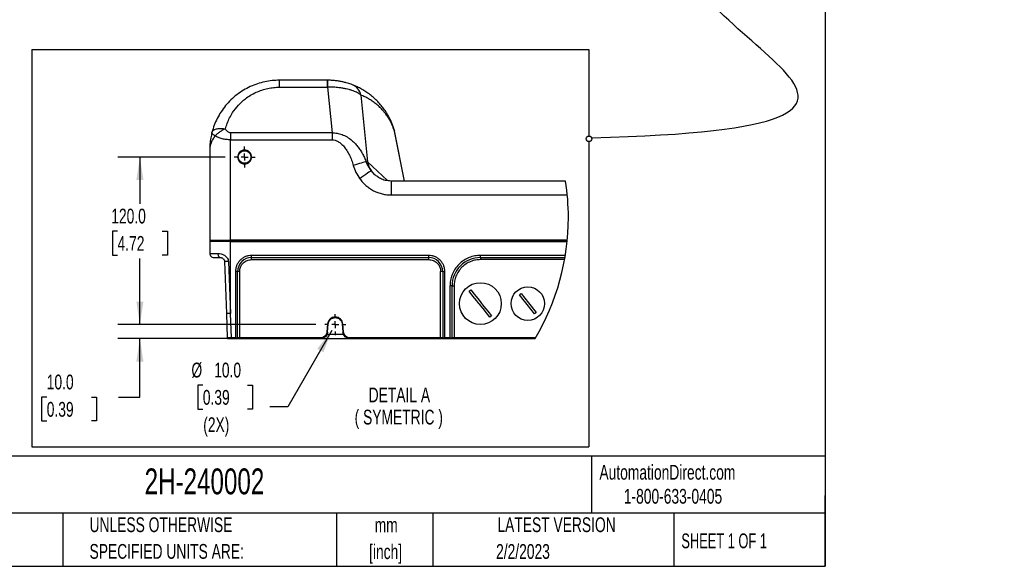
# Model space of a CAD drawing. Header units: millimetres. Extents: x 32 to 1494, y 32 to 1048.
# Tile 20 of 27: x 788 to 1494, y 32 to 423. Entities that reach past the tile are written whole.
import ezdxf

# ---------------------------------------------------------------- set-up
doc = ezdxf.new("R2010")
doc.units = ezdxf.units.MM
doc.header["$LTSCALE"] = 5
doc.linetypes.add('CENTERX2', pattern=[20.32, 12.7, -2.54, 2.54, -2.54])
doc.layers.add('CENTER', color=40, linetype='CENTERX2')
doc.layers.add('SLD-DEFPOINTS', color=7, linetype='Continuous')
doc.layers.add('DIMENSIONS', color=140, linetype='Continuous', lineweight=25)
doc.layers.add('TEXT', color=140, linetype='Continuous', lineweight=25)
doc.styles.add('SLDTEXTSTYLE0', font='TXT', dxfattribs={"width": 0.7})
doc.styles.add('SLDTEXTSTYLE1', font='TXT', dxfattribs={"width": 0.65})
doc.dimstyles.new('SLDDIMSTYLE0', dxfattribs={"dimtxt": 10.790039, "dimasz": 16.51, "dimexe": 0, "dimexo": 0.0625, "dimgap": 2.69751, "dimtad": 0, "dimtih": 1, "dimtoh": 1, "dimrnd": 1e-09, "dimzin": 4, "dimdsep": 46, "dimtxsty": 'SLDTEXTSTYLE0', "dimsah": 1, "dimcen": 0.09, "dimadec": 0, "dimazin": 1, "dimtfac": 1, "dimtofl": 0, "dimtmove": 0, "dimatfit": 3, "dimfxl": 0, "dimfrac": 2, "dimtolj": 1, "dimtzin": 12, "dimarcsym": 0})
doc.dimstyles.new('SLDDIMSTYLE5', dxfattribs={"dimtxt": 10.790039, "dimasz": 16.51, "dimexe": 0, "dimexo": 0.0625, "dimgap": 2.69751, "dimtad": 0, "dimtih": 1, "dimtoh": 1, "dimrnd": 1e-09, "dimzin": 4, "dimdsep": 46, "dimtxsty": 'SLDTEXTSTYLE0', "dimsah": 1, "dimcen": 0.09, "dimadec": 0, "dimazin": 1, "dimtfac": 1, "dimtmove": 0, "dimatfit": 0, "dimfxl": 0, "dimfrac": 2, "dimtolj": 1, "dimtzin": 12, "dimarcsym": 0})
doc.dimstyles.new('SLDDIMSTYLE8', dxfattribs={"dimtxt": 10.790039, "dimasz": 16.51, "dimexe": 0, "dimexo": 0.0625, "dimgap": 2.69751, "dimtad": 0, "dimtih": 1, "dimtoh": 1, "dimrnd": 1e-09, "dimzin": 4, "dimdsep": 46, "dimtxsty": 'SLDTEXTSTYLE0', "dimsah": 1, "dimcen": 0, "dimadec": 0, "dimazin": 1, "dimtfac": 1, "dimtofl": 0, "dimtmove": 0, "dimatfit": 3, "dimfxl": 0, "dimfrac": 2, "dimtolj": 1, "dimtzin": 12, "dimarcsym": 0})

# ---------------------------------------------------------------- blocks, each defined once
blk = doc.blocks.new('SW_NOTE_0_3')
at = {"layer": 'TEXT', "color": 0, "char_height": 10.583, "attachment_point": 2, "style": 'SLDTEXTSTYLE0'}
for s, insert in [('mm', (14.22, 13.64)), ('[inch]', (13.8, -5.47))]:
    blk.add_mtext(s, dxfattribs=dict(at, insert=insert))
blk = doc.blocks.new('SW_NOTE_0_4')
at = {"layer": 'TEXT', "color": 0, "char_height": 10.5833, "attachment_point": 1, "style": 'SLDTEXTSTYLE0'}
for s, insert in [('UNLESS OTHERWISE', (0, 13.64)), ('SPECIFIED UNITS ARE:', (0, -5.47))]:
    blk.add_mtext(s, dxfattribs=dict(at, insert=insert))
blk = doc.blocks.new('_D_19')
at = {"layer": 'DIMENSIONS'}
for p, q in [((874.14, 204.89), (874.14, 236.64)), ((1000.27, 204.89), (858.27, 204.89)), ((992.72, 194.89), (858.27, 194.89)), ((874.14, 152.97), (874.14, 194.89)), ((807.36, 152.97), (803.73, 152.97)), ((803.73, 152.97), (803.73, 135.82)), ((839.42, 152.97), (843.04, 152.97)), ((843.04, 152.97), (843.04, 135.82)), ((858.87, 152.97), (874.14, 152.97)), ((803.73, 135.82), (807.36, 135.82)), ((843.04, 135.82), (839.42, 135.82))]:
    blk.add_line(p, q, dxfattribs=at)
for points in [[(874.14, 204.89), (876.68, 221.4), (871.6, 221.4)], [(874.14, 194.89), (871.6, 178.38), (876.68, 178.38)]]:
    blk.add_solid(points, dxfattribs=at)
at = {"layer": 'DIMENSIONS', "char_height": 10.583, "attachment_point": 1, "style": 'SLDTEXTSTYLE0'}
for s, insert in [('10.0', (807.36, 169.03)), ('0.39', (807.36, 149.46))]:
    blk.add_mtext(s, dxfattribs=dict(at, insert=insert))
blk = doc.blocks.new('_D_20')
at = {"layer": 'DIMENSIONS'}
for p, q in [((935.27, 324.89), (858.27, 324.89)), ((874.14, 324.89), (874.14, 291.38)), ((858.11, 271.81), (854.49, 271.81)), ((854.49, 271.81), (854.49, 254.67)), ((890.17, 271.81), (893.8, 271.81)), ((893.8, 271.81), (893.8, 254.67)), ((854.49, 254.67), (858.11, 254.67)), ((893.8, 254.67), (890.17, 254.67)), ((874.14, 204.89), (874.14, 252.25)), ((1000.27, 204.89), (858.27, 204.89))]:
    blk.add_line(p, q, dxfattribs=at)
for points in [[(874.14, 324.89), (871.6, 308.38), (876.68, 308.38)], [(874.14, 204.89), (876.68, 221.4), (871.6, 221.4)]]:
    blk.add_solid(points, dxfattribs=at)
at = {"layer": 'DIMENSIONS', "char_height": 10.583, "attachment_point": 1, "style": 'SLDTEXTSTYLE0'}
for s, insert in [('120.0', (853.62, 287.87)), ('4.72', (858.11, 268.31))]:
    blk.add_mtext(s, dxfattribs=dict(at, insert=insert))
blk = doc.blocks.new('_D_21')
at = {"layer": 'DIMENSIONS'}
for p, q in [((1011.66, 200.56), (980.09, 145.87)), ((919.22, 161.54), (915.6, 161.54)), ((915.6, 161.54), (915.6, 144.39)), ((951.29, 161.54), (954.91, 161.54)), ((954.91, 161.54), (954.91, 144.39)), ((915.6, 144.39), (919.22, 144.39)), ((954.91, 144.39), (951.29, 144.39)), ((980.09, 145.87), (967.37, 145.87))]:
    blk.add_line(p, q, dxfattribs=at)
blk.add_solid([(1011.66, 200.56), (1001.21, 187.53), (1005.61, 184.99)], dxfattribs=at)
at = {"layer": 'DIMENSIONS', "char_height": 10.583, "attachment_point": 1, "style": 'SLDTEXTSTYLE0'}
for s, insert in [('%%c', (911.08, 177.6)), ('10.0', (927.37, 177.6)), ('0.39', (919.22, 158.04)), ('(2X)', (919.53, 138.47))]:
    blk.add_mtext(s, dxfattribs=dict(at, insert=insert))
blk = doc.blocks.new('SW_CENTERMARKSYMBOL_6')
at = {"layer": 'CENTER', "color": 0}
for p, q in [((0, 5.08), (0, 7.54)), ((-5.08, 0), (-7.54, 0)), ((0, 0), (-2.54, 0)), ((0, 0), (0, 2.54)), ((0, 0), (0, -2.54)), ((0, 0), (2.54, 0)), ((5.08, 0), (7.54, 0)), ((0, -5.08), (0, -7.54))]:
    blk.add_line(p, q, dxfattribs=at)
blk = doc.blocks.new('SW_CENTERMARKSYMBOL_7')
at = {"layer": 'CENTER', "color": 0}
for p, q in [((0, 5.08), (0, 7.54)), ((-5.08, 0), (-7.54, 0)), ((0, 0), (-2.54, 0)), ((0, 0), (0, 2.54)), ((0, 0), (0, -2.54)), ((0, 0), (2.54, 0)), ((5.08, 0), (7.54, 0)), ((0, -5.08), (0, -7.54))]:
    blk.add_line(p, q, dxfattribs=at)

msp = doc.modelspace()

# ---------------------------------------------------------------- linework, layer by layer
for p, q in [((974.162583, 374.893025), (974.162583, 379.893027)), ((1008.54199, 379.893027), (974.162583, 379.893027)), ((974.162583, 374.893025), (1008.54199, 374.893025)), ((1008.54199, 379.893027), (1008.54199, 374.893025)), ((1008.572433, 379.893027), (1008.54199, 379.893027)), ((1008.54199, 374.893025), (1008.59258, 374.894537)), ((1008.54199, 374.893025), (1011.840318, 342.213534)), ((1032.513324, 369.198114), (1037.337814, 321.397431)), ((1056.437742, 344.26669), (1055.886183, 346.061189)), ((1011.840318, 342.213534), (939.162586, 342.213534)), ((939.162586, 342.213534), (939.162586, 337.213535)), ((1011.840318, 342.213534), (1011.840318, 337.213535)), ((1056.437727, 344.266668), (1056.650233, 343.324412)), ((1063.793842, 307.694987), (1056.641918, 343.365882)), ((1056.817998, 342.402238), (1056.650233, 343.324419)), ((1063.776713, 307.694987), (1056.817998, 342.402238)), ((939.162586, 265.393026), (939.162586, 337.213535)), ((939.162586, 337.213535), (1011.840318, 337.213535)), ((924.162586, 329.893027), (924.162586, 265.393026)), ((1036.274303, 321.529109), (1037.337814, 321.397431)), ((1037.337814, 321.397431), (1051.600773, 307.977045)), ((1042.529662, 312.23798), (1039.841418, 315.164505)), ((1179.221899, 307.694987), (1054.196883, 307.694987)), ((1054.196883, 307.694987), (1054.196883, 297.694987)), ((1054.196883, 297.694987), (1180.472613, 297.694987)), ((924.162586, 265.393026), (939.162586, 265.393026)), ((924.162586, 264.393026), (924.162586, 255.893026)), ((939.162586, 264.393026), (924.162586, 264.393026)), ((924.662579, 264.893025), (939.162586, 264.893025)), ((924.662579, 264.893025), (939.162586, 264.893025)), ((1180.450513, 265.393026), (939.162586, 265.393026)), ((939.162586, 265.393026), (939.162586, 264.893025)), ((939.162586, 264.393026), (939.162586, 264.893025)), ((1180.401581, 264.893025), (939.162586, 264.893025)), ((939.162586, 212.854639), (939.162586, 264.393026)), ((939.162586, 264.393026), (1180.351151, 264.393026)), ((924.162586, 255.893026), (930.041243, 255.893026)), ((1081.162583, 254.393026), (954.162587, 254.393026)), ((954.162587, 252.893027), (954.162587, 254.393026)), ((1081.162583, 252.893027), (1081.162583, 254.393026)), ((1179.025997, 254.393026), (1118.16258, 254.393026)), ((1118.16258, 252.893027), (1118.16258, 254.393026)), ((927.162577, 252.893027), (931.865517, 252.893027)), ((934.863691, 249.997724), (936.164413, 212.749936)), ((937.536676, 250.102423), (939.162586, 212.854639)), ((954.162587, 252.893027), (1081.162583, 252.893027)), ((954.162587, 251.445375), (954.162587, 252.893027)), ((954.162587, 251.445375), (1081.162583, 251.445375)), ((1081.162583, 251.445375), (1081.162583, 252.893027)), ((1118.16258, 252.893027), (1178.774715, 252.893027)), ((1118.16258, 252.893027), (1118.16258, 251.393028)), ((1178.50957, 251.393028), (1118.16258, 251.393028)), ((942.662586, 242.893025), (942.662586, 195.393026)), ((944.162581, 242.893025), (942.662586, 242.893025)), ((944.162581, 195.393026), (944.162581, 242.893025)), ((945.662577, 195.375577), (945.662577, 242.945377)), ((1089.662578, 195.375577), (1089.662578, 242.945377)), ((1091.162581, 242.893025), (1091.162581, 195.393026)), ((1091.162581, 242.893025), (1092.662584, 242.893025)), ((1092.662584, 195.393026), (1092.662584, 242.893025)), ((1096.36258, 232.593026), (1096.36258, 195.393026)), ((1097.862583, 232.593026), (1096.36258, 232.593026)), ((1097.862583, 195.393026), (1097.862583, 232.593026)), ((1097.862583, 232.593026), (1099.362579, 232.593026)), ((1099.362579, 232.593026), (1099.362579, 195.393026)), ((1110.162434, 228.719007), (1111.335032, 229.654424)), ((1146.170713, 226.201508), (1146.752965, 226.674296)), ((1146.752965, 226.674296), (1147.343315, 227.136929)), ((936.164413, 212.749936), (936.771129, 195.375577)), ((939.772357, 195.393026), (939.162586, 212.854639)), ((1157.572197, 213.111758), (1156.981847, 212.649122)), ((1158.154448, 213.584542), (1157.572197, 213.111758)), ((1008.683507, 205.354936), (1008.169819, 199.483372)), ((1008.667905, 199.457251), (1009.181608, 205.328807)), ((1014.162574, 209.893026), (1014.162574, 210.375577)), ((1019.143556, 205.328807), (1019.657243, 199.457251)), ((1020.155344, 199.483372), (1019.641657, 205.354936)), ((1126.16273, 211.067043), (1124.990128, 210.13163)), ((1020.127077, 197.788328), (1008.198086, 197.788328)), ((936.88028, 195.376158), (936.771129, 195.375577)), ((937.270824, 194.893025), (939.772357, 194.893025)), ((942.662586, 195.393026), (939.772357, 195.393026)), ((939.772357, 195.393026), (939.772357, 194.893025)), ((939.772357, 194.893025), (942.662586, 194.893025)), ((942.662586, 195.393026), (942.662586, 194.893025)), ((942.662586, 195.393026), (944.162581, 195.393026)), ((942.662586, 194.893025), (943.662588, 194.893025)), ((943.662588, 194.893025), (945.662577, 194.893025)), ((1003.686939, 195.375577), (945.662577, 195.375577)), ((945.662577, 195.375577), (945.662577, 194.893025)), ((945.662577, 194.893025), (1003.686939, 194.893025)), ((1003.686939, 194.893025), (1003.686939, 195.375577)), ((1003.686939, 194.893025), (1024.638225, 194.893025)), ((1089.662578, 195.375577), (1024.638225, 195.375577)), ((1024.638225, 194.893025), (1024.638225, 195.375577)), ((1024.638225, 194.893025), (1089.662578, 194.893025)), ((1089.662578, 195.375577), (1089.662578, 194.893025)), ((1089.662578, 194.893025), (1091.662582, 194.893025)), ((1091.162581, 195.393026), (1092.662584, 195.393026)), ((1091.662582, 194.893025), (1092.662584, 194.893025)), ((1096.36258, 195.393026), (1092.662584, 195.393026)), ((1092.662584, 194.893025), (1092.662584, 195.393026)), ((1092.662584, 194.893025), (1096.36258, 194.893025)), ((1096.36258, 195.393026), (1097.862583, 195.393026)), ((1096.36258, 195.393026), (1096.36258, 194.893025)), ((1096.36258, 194.893025), (1097.362582, 194.893025)), ((1097.362582, 194.893025), (1099.362579, 194.893025)), ((1099.362579, 195.393026), (1097.862583, 195.393026)), ((1099.362579, 195.393026), (1099.362579, 194.893025)), ((1157.649595, 195.393026), (1099.362579, 195.393026)), ((1099.362579, 194.893025), (1157.352983, 194.893025))]:
    msp.add_line(p, q)
at = {"flags": 128}
for points in [[(1036.274303, 321.529109), (1035.708178, 321.366213), (1034.925748, 321.141075), (1033.946652, 320.859354), (1032.795508, 320.52812), (1031.501208, 320.155699), (1030.096282, 319.751449), (1028.61603, 319.325518), (1027.097632, 318.888616)], [(1039.841418, 315.164505), (1039.611627, 314.999064), (1039.100249, 314.630887), (1038.325582, 314.073138), (1037.315313, 313.345768), (1036.105592, 312.474793), (1034.739677, 311.491361), (1033.266429, 310.430648), (1031.738524, 309.33059)], [(930.041243, 255.893026), (930.076305, 255.307756), (930.180107, 254.744977), (930.348698, 254.226316), (930.575569, 253.771704), (930.852, 253.398616), (931.167398, 253.121387), (931.509618, 252.950668), (931.865517, 252.893027)], [(1124.990128, 210.13163), (1122.552328, 213.187546), (1120.066781, 216.303334), (1117.576305, 219.425283), (1117.576279, 219.425313), (1117.482737, 219.542578), (1117.108569, 220.011622), (1115.61247, 221.887067), (1112.859913, 225.337561), (1110.162434, 228.719007)], [(1111.335032, 229.654424), (1113.772832, 226.598501), (1116.258383, 223.482721), (1118.748855, 220.360771), (1118.748881, 220.360734), (1118.842423, 220.243476), (1119.216595, 219.774433), (1120.712694, 217.89898), (1123.465251, 214.448489), (1126.16273, 211.067043)], [(1156.981847, 212.649122), (1154.308173, 216.000728), (1151.615337, 219.376355), (1148.893098, 222.788841), (1146.170713, 226.201508)], [(1147.343315, 227.136929), (1152.709823, 220.409699), (1158.154448, 213.584542)], [(939.162586, 212.854639), (938.577671, 212.834209), (938.015227, 212.81457), (937.49689, 212.796472), (937.042553, 212.780602), (936.669696, 212.767586), (936.392624, 212.757908), (936.222021, 212.751947), (936.164413, 212.749936)]]:
    msp.add_lwpolyline(points, dxfattribs=at)
for centre, radius in [((949.162577, 324.893025), 4.499997), ((1118.162579, 219.893027), 15.000001), ((1152.16258, 219.893025), 11.999999)]:
    msp.add_circle(centre, radius)
for centre, radius, start, end in [((603.14674, 375.759677), 405.446763, 359.877742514, 0.584115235), ((1022.896837, 367.48965), 9.767071, 10.074045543, 68.89333727), ((1052.219781, 323.755849), 15.067684, 189.005054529, 214.76302261), ((924.662589, 265.393029), 0.500004, 180.000303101, 269.998843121), ((924.662589, 264.393022), 0.500004, 90.00115688, 179.999483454), ((927.162576, 255.893017), 2.99999, 179.999838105, 270.000019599), ((942.800557, 81.541734), 168.642861, 91.788674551, 92.69751716), ((954.162578, 242.89303), 9.999997, 89.999951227, 180.000027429), ((1081.162572, 242.893017), 10.00001, 0.000045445, 89.99993321), ((1118.162578, 232.593032), 20.299995, 89.999992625, 180.00001789), ((945.288043, 232.16126), 10.790619, 88.010909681, 95.986839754), ((1090.037115, 232.161178), 10.790701, 84.013180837, 91.989089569), ((1009.120397, 208.922668), 3.594382, 263.018540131, 270.975767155), ((1019.204772, 208.922552), 3.594266, 269.024104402, 276.981588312), ((1008.606731, 203.052581), 3.595851, 263.021054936, 270.974782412), ((1019.718422, 203.052736), 3.596006, 269.025181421, 276.978801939), ((937.270849, 195.393051), 0.500026, 182.002711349, 269.99712487), ((943.662575, 195.393032), 0.500007, 270.001521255, 359.999332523), ((1091.662588, 195.393032), 0.500007, 180.000667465, 269.999332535), ((1097.362576, 195.393032), 0.500007, 270.000667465, 359.999332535)]:
    msp.add_arc(centre, radius, start, end)
for points, knots in [([(974.162583, 379.893027), (972.39778, 379.839009), (968.858018, 379.730662), (963.592908, 378.853611), (958.360407, 377.437039), (953.223062, 375.411504), (948.240825, 372.774001), (943.573331, 369.579296), (939.298241, 365.879456), (935.476484, 361.735423), (932.196404, 357.263206), (929.492717, 352.550655), (927.306194, 347.681559), (926.301674, 344.280885), (925.796528, 342.570774)], [0, 0, 0, 0, 0.0805603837, 0.1615843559, 0.2430720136, 0.3277630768, 0.4132187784, 0.4999998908, 0.5855099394, 0.670879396, 0.756927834, 0.8382131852, 0.9186416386, 1, 1, 1, 1]), ([(935.469736, 345.035225), (935.862912, 346.369829), (936.657716, 349.067727), (938.398067, 352.967234), (940.936353, 357.399608), (944.600455, 362.120457), (949.050136, 366.201859), (953.411966, 369.189632), (957.396735, 371.302188), (961.534399, 372.93411), (965.747207, 374.071545), (969.960383, 374.766358), (972.771813, 374.851103), (974.162583, 374.893025)], [0, 0, 0, 0, 0.0793681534, 0.160442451, 0.2431133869, 0.370594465, 0.4999147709, 0.5861588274, 0.6718614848, 0.7568865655, 0.8395491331, 0.9206275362, 1, 1, 1, 1]), ([(1026.414011, 376.601465), (1026.096545, 376.720525), (1025.279027, 377.027122), (1023.8036, 377.52776), (1021.869065, 378.110072), (1019.581204, 378.687428), (1017.029957, 379.197695), (1014.306068, 379.587899), (1011.466431, 379.844412), (1009.543751, 379.87671), (1008.572433, 379.893027)], [0, 0, 0, 0, 0.0557587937, 0.143586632, 0.2561760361, 0.387923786, 0.5314881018, 0.6838457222, 0.8402823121, 1, 1, 1, 1]), ([(1032.513324, 369.198114), (1032.27585, 369.421077), (1031.74104, 369.923207), (1030.699329, 370.583665), (1029.416735, 371.265926), (1027.865548, 371.943007), (1026.046009, 372.606887), (1024.024458, 373.21201), (1021.805796, 373.753329), (1019.392552, 374.21691), (1016.398593, 374.631817), (1012.763393, 374.930959), (1010.033273, 374.907118), (1008.59258, 374.894537)], [0, 0, 0, 0, 0.038945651, 0.0877083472, 0.1470462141, 0.2129649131, 0.2902117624, 0.3789302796, 0.4655687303, 0.5636605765, 0.6731265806, 0.8275078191, 1, 1, 1, 1]), ([(1055.886183, 346.061189), (1055.584541, 346.90121), (1054.980247, 348.584059), (1053.898427, 351.054793), (1052.685165, 353.485397), (1051.174964, 356.131602), (1049.320195, 358.947379), (1047.062904, 361.878484), (1044.606384, 364.621295), (1041.954614, 367.177137), (1039.110098, 369.542496), (1036.131113, 371.666393), (1033.029813, 373.547896), (1029.824772, 375.214204), (1027.56219, 376.134465), (1026.414011, 376.601465)], [0, 0, 0, 0, 0.0610855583, 0.1223753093, 0.1845071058, 0.2469808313, 0.3308444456, 0.4151132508, 0.500011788, 0.5826719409, 0.6670156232, 0.7530429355, 0.832866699, 0.9151858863, 1, 1, 1, 1]), ([(1056.817998, 342.402238), (1056.604184, 343.134915), (1056.176539, 344.600329), (1055.371237, 346.762203), (1054.445166, 348.891734), (1053.381369, 350.986597), (1052.191549, 353.025316), (1050.873401, 355.003498), (1049.436869, 356.904658), (1047.713504, 358.92225), (1045.669625, 361.003253), (1043.272346, 363.083881), (1040.736257, 364.956362), (1038.084553, 366.604669), (1035.350904, 368.041951), (1033.455782, 368.814113), (1032.513324, 369.198114)], [0, 0, 0, 0, 0.06099098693, 0.12198707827, 0.18425222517, 0.24652641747, 0.30967357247, 0.37282739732, 0.43642525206, 0.50002781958, 0.58480527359, 0.66931854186, 0.7535001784, 0.83650522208, 0.91869290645, 1, 1, 1, 1]), ([(925.796528, 342.570774), (925.637538, 341.934669), (925.305412, 340.605863), (924.893893, 338.503069), (924.565587, 336.357579), (924.340952, 334.256691), (924.192792, 332.130498), (924.173257, 330.683459), (924.162586, 329.893027)], [0, 0, 0, 0, 0.1534534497, 0.3205600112, 0.5013181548, 0.6613272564, 0.8150028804, 1, 1, 1, 1]), ([(928.084065, 340.035226), (927.802738, 339.66516), (927.231353, 338.91354), (926.454143, 337.704684), (925.743289, 336.411594), (925.166768, 335.111881), (924.712963, 333.792577), (924.415377, 332.575029), (924.206473, 331.259924), (924.17872, 330.395544), (924.162586, 329.893027)], [0, 0, 0, 0, 0.1258383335, 0.2555827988, 0.3887356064, 0.5250585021, 0.6400461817, 0.7660807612, 0.8640083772, 1, 1, 1, 1]), ([(928.084065, 340.035226), (927.808601, 340.201317), (927.331652, 340.488895), (926.71713, 340.949634), (926.222332, 341.421236), (925.792517, 341.944215), (925.795342, 342.385506), (925.796528, 342.570774)], [0, 0, 0, 0, 0.2694602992, 0.46655564, 0.6393386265, 0.8485826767, 1, 1, 1, 1]), ([(925.796528, 342.570774), (925.896646, 342.834394), (926.111168, 343.399247), (926.824515, 344.103192), (927.811623, 344.684017), (928.950251, 345.063751), (930.069051, 345.276274), (931.110894, 345.377572), (932.347446, 345.404853), (933.81808, 345.319311), (934.92083, 345.129637), (935.469736, 345.035225)], [0, 0, 0, 0, 0.0779473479, 0.1670163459, 0.2724423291, 0.3961213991, 0.4996629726, 0.5898655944, 0.6879053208, 0.8446514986, 1, 1, 1, 1]), ([(935.469736, 345.035225), (934.760228, 344.728406), (933.320814, 344.105948), (931.330184, 342.894399), (929.535897, 341.562933), (928.548215, 340.523634), (928.084065, 340.035226)], [0, 0, 0, 0, 0.2575558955, 0.5225165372, 0.7756116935, 1, 1, 1, 1]), ([(939.162586, 337.213535), (938.136035, 337.248212), (936.097328, 337.317081), (933.148096, 337.883144), (930.430809, 338.728946), (928.83803, 339.615542), (928.084065, 340.035226)], [0, 0, 0, 0, 0.2660105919, 0.5282907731, 0.7767092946, 1, 1, 1, 1]), ([(939.162586, 342.213534), (938.815592, 342.251116), (938.086302, 342.330102), (937.074147, 342.942618), (936.163105, 343.851744), (935.708024, 344.628503), (935.469736, 345.035225)], [0, 0, 0, 0, 0.2128916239, 0.4474413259, 0.7106716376, 1, 1, 1, 1]), ([(1011.840318, 342.213534), (1013.038679, 342.179226), (1015.477306, 342.109411), (1019.121073, 341.073947), (1022.721183, 339.337773), (1025.753913, 337.145163), (1028.240886, 334.803392), (1030.24195, 332.513789), (1032.058437, 330.008775), (1033.673318, 327.325988), (1035.101271, 324.507249), (1035.88, 322.530181), (1036.274303, 321.529109)], [0, 0, 0, 0, 0.1051207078, 0.213917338, 0.3300898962, 0.4553569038, 0.5413419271, 0.6301853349, 0.7224355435, 0.8131643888, 0.9053973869, 1, 1, 1, 1]), ([(1011.840318, 337.213535), (1012.561058, 337.152265), (1014.081914, 337.022978), (1016.327246, 336.010817), (1018.546281, 334.407921), (1020.672731, 332.176646), (1022.645705, 329.407232), (1024.403308, 326.18816), (1025.926992, 322.64946), (1026.704624, 320.151207), (1027.097632, 318.888616)], [0, 0, 0, 0, 0.085303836, 0.1800020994, 0.287378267, 0.4088503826, 0.543774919, 0.6897545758, 0.843205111, 1, 1, 1, 1]), ([(954.162587, 324.893028), (954.095791, 325.521964), (953.993038, 326.489466), (953.369553, 327.653885), (952.72425, 328.453815), (951.923211, 329.103274), (950.759131, 329.707247), (949.162576, 330.013795), (947.566024, 329.707245), (946.401942, 329.103279), (945.600918, 328.453805), (944.955599, 327.653891), (944.332115, 326.489466), (944.229371, 325.521963), (944.162581, 324.893028)], [0, 0, 0, 0, 0.1197285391, 0.1841804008, 0.2499998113, 0.3158198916, 0.3802717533, 0.5000001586, 0.6197285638, 0.6841804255, 0.7499997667, 0.8158197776, 0.8802716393, 1, 1, 1, 1]), ([(944.162581, 324.893028), (944.229371, 324.264091), (944.332114, 323.296587), (944.955599, 322.132161), (945.600918, 321.332247), (946.401942, 320.682772), (947.566024, 320.078807), (949.162576, 319.772256), (950.759131, 320.078805), (951.923211, 320.682778), (952.72425, 321.332236), (953.369553, 322.132167), (953.993039, 323.296586), (954.095791, 324.26409), (954.162587, 324.893028)], [0, 0, 0, 0, 0.1197285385, 0.18418037, 0.2500003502, 0.3158196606, 0.3802714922, 0.4999998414, 0.6197281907, 0.6841800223, 0.7500000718, 0.8158194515, 0.8802712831, 1, 1, 1, 1]), ([(1027.097632, 318.888616), (1027.666121, 317.196781), (1028.803501, 313.811915), (1030.759952, 310.824717), (1031.738524, 309.33059)], [0, 0, 0, 0, 0.4998231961, 1, 1, 1, 1]), ([(1039.841418, 315.164505), (1039.152354, 316.162952), (1037.764994, 318.173227), (1036.7734, 320.405529), (1036.274303, 321.529109)], [0, 0, 0, 0, 0.4966721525, 1, 1, 1, 1]), ([(1054.196883, 307.65201), (1052.768182, 307.752627), (1050.109027, 307.9399), (1046.663328, 309.292839), (1044.072163, 310.856721), (1042.732178, 312.041484), (1042.14849, 312.55756)], [0, 0, 0, 0, 0.3210005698, 0.5974589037, 0.824655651, 1, 1, 1, 1]), ([(1031.738524, 309.33059), (1032.400291, 308.472728), (1033.724378, 306.756288), (1036.095103, 304.472328), (1038.718874, 302.439464), (1041.597207, 300.727359), (1044.648034, 299.366341), (1047.799152, 298.406488), (1050.995922, 297.804968), (1053.131538, 297.731591), (1054.196883, 297.694987)], [0, 0, 0, 0, 0.1237174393, 0.2475379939, 0.3750788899, 0.5024404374, 0.6294448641, 0.756011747, 0.8782872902, 1, 1, 1, 1]), ([(930.041243, 255.893026), (930.822307, 255.836896), (932.464097, 255.718913), (934.42242, 254.860631), (935.827482, 253.777891), (936.713673, 252.727108), (937.359045, 251.481995), (937.477373, 250.562997), (937.536676, 250.102423)], [0, 0, 0, 0, 0.2248997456, 0.4727375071, 0.6023845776, 0.7344048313, 0.8668917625, 1, 1, 1, 1]), ([(954.162587, 254.393026), (953.461178, 254.355717), (952.016351, 254.278864), (949.873071, 253.639041), (947.811936, 252.57811), (945.973328, 251.08228), (944.477507, 249.243668), (943.41657, 247.182535), (942.776744, 245.039257), (942.699894, 243.594432), (942.662586, 242.893025)], [0, 0, 0, 0, 0.1165165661, 0.2400114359, 0.3686413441, 0.5000000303, 0.6313591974, 0.7599887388, 0.8834838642, 1, 1, 1, 1]), ([(1092.662584, 242.893025), (1092.625273, 243.594432), (1092.548417, 245.039257), (1091.908594, 247.182535), (1090.847654, 249.243665), (1089.351843, 251.082288), (1087.513222, 252.578102), (1085.452089, 253.639045), (1083.308811, 254.278861), (1081.863987, 254.355716), (1081.162583, 254.393026)], [0, 0, 0, 0, 0.1165162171, 0.2400113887, 0.3686409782, 0.499999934, 0.6313593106, 0.7599889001, 0.8834842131, 1, 1, 1, 1]), ([(1118.16258, 254.393026), (1116.832963, 254.322299), (1114.094085, 254.176608), (1110.031111, 252.963777), (1106.124171, 250.952417), (1102.637843, 248.117565), (1100.270693, 245.202153), (1098.771788, 242.638304), (1097.584033, 240.017877), (1096.577981, 236.661161), (1096.432975, 233.922525), (1096.36258, 232.593026)], [0, 0, 0, 0, 0.1164967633, 0.2399717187, 0.3685799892, 0.4999174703, 0.6312548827, 0.6956339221, 0.7600282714, 0.8835032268, 1, 1, 1, 1]), ([(931.865517, 252.893027), (932.147775, 252.870555), (932.60669, 252.834019), (933.209989, 252.591931), (933.700978, 252.291492), (934.158101, 251.864847), (934.523357, 251.331039), (934.789399, 250.698734), (934.83766, 250.243348), (934.863691, 249.997724)], [0, 0, 0, 0, 0.1834610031, 0.2982852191, 0.4203025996, 0.5575460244, 0.7027469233, 0.8396691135, 1, 1, 1, 1]), ([(945.662577, 242.945377), (945.776124, 244.014644), (945.950796, 245.659517), (947.010714, 247.638459), (948.107744, 249.00021), (949.469498, 250.097239), (951.448438, 251.157168), (953.093316, 251.331833), (954.162587, 251.445375)], [0, 0, 0, 0, 0.2394567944, 0.3683603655, 0.4999997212, 0.631638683, 0.7605427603, 1, 1, 1, 1]), ([(1081.162583, 251.445375), (1082.231852, 251.331834), (1083.876727, 251.157171), (1085.855659, 250.097234), (1087.217418, 249.000213), (1088.314448, 247.638458), (1089.374368, 245.659517), (1089.549034, 244.014645), (1089.662578, 242.945377)], [0, 0, 0, 0, 0.2394568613, 0.3683605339, 0.5000000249, 0.6316394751, 0.7605431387, 1, 1, 1, 1]), ([(1118.16258, 251.393028), (1117.015938, 251.332033), (1114.653969, 251.206391), (1111.150122, 250.160461), (1107.780834, 248.425894), (1104.774275, 245.98116), (1102.732882, 243.466963), (1101.440248, 241.255937), (1100.415946, 238.99612), (1099.548339, 236.101326), (1099.423287, 233.739567), (1099.362579, 232.593026)], [0, 0, 0, 0, 0.1164967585, 0.2399717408, 0.3685799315, 0.4999173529, 0.6312550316, 0.6956327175, 0.7600282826, 0.88350323, 1, 1, 1, 1]), ([(1014.162574, 210.375577), (1013.506293, 210.306952), (1012.145848, 210.164695), (1010.363623, 209.021415), (1009.069353, 207.345617), (1008.809069, 206.002743), (1008.683507, 205.354936)], [0, 0, 0, 0, 0.2412007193, 0.4999993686, 0.7587981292, 1, 1, 1, 1]), ([(1009.181608, 205.328807), (1009.237015, 205.693072), (1009.341959, 206.382999), (1009.845462, 207.521929), (1010.780494, 208.710892), (1012.324366, 209.69857), (1013.559713, 209.829252), (1014.162574, 209.893026)], [0, 0, 0, 0, 0.14906449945, 0.28233265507, 0.50070123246, 0.75633759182, 1, 1, 1, 1]), ([(1019.641657, 205.354936), (1019.516095, 206.002743), (1019.25581, 207.345617), (1017.96154, 209.021415), (1016.179311, 210.164698), (1014.818861, 210.306953), (1014.162574, 210.375577)], [0, 0, 0, 0, 0.2412014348, 0.4999997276, 0.7587979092, 1, 1, 1, 1]), ([(1014.162574, 209.893026), (1014.765434, 209.829254), (1016.000786, 209.698576), (1017.544662, 208.710908), (1018.479669, 207.521934), (1018.983212, 206.383021), (1019.088151, 205.693078), (1019.143556, 205.328807)], [0, 0, 0, 0, 0.2436617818, 0.4992999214, 0.7176624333, 0.8509337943, 1, 1, 1, 1]), ([(1008.169819, 199.483372), (1008.067081, 198.95335), (1007.854111, 197.854639), (1006.795175, 196.48353), (1005.336992, 195.548117), (1004.2239, 195.431725), (1003.686939, 195.375577)], [0, 0, 0, 0, 0.2412018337, 0.5000005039, 0.7587975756, 1, 1, 1, 1]), ([(1008.667905, 199.457251), (1008.612505, 199.092986), (1008.507575, 198.403052), (1008.004045, 197.264127), (1007.069024, 196.075162), (1005.525154, 195.087475), (1004.289805, 194.956797), (1003.686939, 194.893025)], [0, 0, 0, 0, 0.1490638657, 0.2823335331, 0.5007017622, 0.7563359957, 1, 1, 1, 1]), ([(1024.638225, 194.893025), (1024.035364, 194.956797), (1022.800012, 195.087474), (1021.256137, 196.075143), (1020.321126, 197.264117), (1019.817606, 198.403039), (1019.712655, 199.092978), (1019.657243, 199.457251)], [0, 0, 0, 0, 0.2436616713, 0.499299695, 0.7176629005, 0.8509324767, 1, 1, 1, 1]), ([(1024.638225, 195.375577), (1024.101264, 195.431726), (1022.988169, 195.54812), (1021.529976, 196.483525), (1020.471034, 197.854637), (1020.258076, 198.95335), (1020.155344, 199.483372)], [0, 0, 0, 0, 0.2412021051, 0.5000007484, 0.7587990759, 1, 1, 1, 1]), ([(936.82899, 195.375912), (936.824949, 195.330808), (936.816723, 195.238987), (936.866552, 195.104869), (936.959238, 194.991435), (937.04646, 194.948393), (937.090356, 194.926731)], [0, 0, 0, 0, 0.23895591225, 0.48645437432, 0.74154885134, 1, 1, 1, 1]), ([(939.772357, 195.393026), (939.531281, 195.391558), (939.091279, 195.38888), (938.383888, 195.38445), (937.788693, 195.381585), (937.300373, 195.378611), (937.043741, 195.377019), (936.915983, 195.376346), (936.88028, 195.376158)], [0, 0, 0, 0, 0.2500725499, 0.456421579, 0.7337904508, 0.8674749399, 0.9629645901, 1, 1, 1, 1]), ([(945.662577, 195.375577), (945.476215, 195.375799), (945.20179, 195.376126), (944.848254, 195.378432), (944.585523, 195.380144), (944.3748, 195.385345), (944.228107, 195.386463), (944.17731, 195.391551), (944.162581, 195.393026)], [0, 0, 0, 0, 0.37264676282, 0.54873760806, 0.70697404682, 0.89794870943, 0.97040898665, 1, 1, 1, 1]), ([(1091.162581, 195.393026), (1091.147855, 195.391551), (1091.097061, 195.386462), (1090.95037, 195.385346), (1090.739647, 195.380143), (1090.476919, 195.378432), (1090.123377, 195.376126), (1089.848947, 195.375799), (1089.662578, 195.375577)], [0, 0, 0, 0, 0.0295859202, 0.1020458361, 0.2930195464, 0.4512551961, 0.6273401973, 1, 1, 1, 1])]:
    msp.add_open_spline(points, degree=3, knots=knots)
at = {"layer": 'DIMENSIONS'}
for p, q in [((796.685788, 401.948098), (1196.006556, 401.948098)), ((796.685788, 401.948098), (796.685788, 117.257146)), ((1196.006556, 401.948098), (1196.006556, 339.906088)), ((1196.006556, 335.906088), (1196.006556, 117.257146)), ((796.685788, 117.257146), (1196.006556, 117.257146))]:
    msp.add_line(p, q, dxfattribs=at)
msp.add_circle((1196.006556, 337.906088), 2, dxfattribs=at)
msp.add_open_spline([(1197.820614, 338.748225), (1493.660651, 345.847818), (1089.773287, 446.334939), (1388.127033, 597.430697), (1197.150435, 549.604875)], degree=3, knots=[0, 0, 0, 0, 0.5949421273, 1, 1, 1, 1], dxfattribs=at)
at = {"layer": 'SLD-DEFPOINTS'}
for centre, radius, start, end in [((1011.659304, 281.659491), 169.5732, 359.999999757, 8.831866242), ((1011.659358, 281.659489), 169.573146, 329.224485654, 0.000000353)]:
    msp.add_arc(centre, radius, start, end, dxfattribs=at)
at = {"layer": 'TEXT'}
for p, q in [((1365.25, 1047.75), (1365.25, 31.75)), ((1365.25, 110.630538), (31.75, 110.630538)), ((1197.876887, 110.630538), (1197.876887, 69.85)), ((1365.25, 31.75), (1365.25, 82.55)), ((1365.25, 69.85), (31.75, 69.85)), ((818.900886, 69.85), (818.900886, 31.75)), ((1015.121523, 69.85), (1015.121523, 31.75)), ((1084.060488, 69.85), (1084.060488, 31.75)), ((1256.743745, 69.85), (1256.743745, 31.75)), ((31.75, 31.75), (1365.25, 31.75))]:
    msp.add_line(p, q, dxfattribs=at)

# ---------------------------------------------------------------- block references
at = {"layer": 'CENTER'}
for name, p in [('SW_CENTERMARKSYMBOL_7', (949.162577, 324.893028)), ('SW_CENTERMARKSYMBOL_6', (1014.162574, 204.893023))]:
    msp.add_blockref(name, p, dxfattribs=at)
at = {"layer": 'TEXT'}
for name, p in [('SW_NOTE_0_4', (838.039565, 53.177336)), ('SW_NOTE_0_3', (1036.4305, 52.955111))]:
    msp.add_blockref(name, p, dxfattribs=at)

# ---------------------------------------------------------------- texts
for s, insert, char_height, attachment_point, style in [('DETAIL A', (1060.110262, 159.764732), 10.5833333, 2, 'SLDTEXTSTYLE0'), ('( SYMETRIC )', (1059.670516, 143.906473), 10.58333333, 2, 'SLDTEXTSTYLE0'), ('2H-240002', (877.508993, 101.831448), 18.5208333, 1, 'SLDTEXTSTYLE0'), ('AutomationDirect.com', (1203.474794, 104.382656), 10.58333333, 1, 'SLDTEXTSTYLE0'), ('1-800-633-0405', (1220.957899, 87.185119), 10.58333333, 1, 'SLDTEXTSTYLE0'), ('LATEST VERSION', (1172.760657, 66.819969), 10.58333333, 2, 'SLDTEXTSTYLE0'), ('SHEET 1 OF 1', (1262.206429, 55.257452), 10.58333333, 1, 'SLDTEXTSTYLE1'), ('2/2/2023', (1148.696104, 47.653303), 10.5833333, 2, 'SLDTEXTSTYLE0')]:
    msp.add_mtext(s, dxfattribs=dict(at, insert=insert, char_height=char_height, attachment_point=attachment_point, style=style))

# ---------------------------------------------------------------- dimensions: what is measured, and where the dimension line sits
at = {"layer": 'DIMENSIONS'}
for base, p2, dimstyle, picture, middle in [((874.142747, 324.893026), (941.622581, 324.893026), 'SLDDIMSTYLE0', '_D_20', (874.142747, 271.814243)), ((874.142747, 194.893026), (999.068232, 194.893026), 'SLDDIMSTYLE5', '_D_19', (874.142747, 152.967288))]:
    dim = msp.add_linear_dim(base=base, p1=(1006.622581, 204.893026), p2=p2, angle=90, dimstyle=dimstyle, dxfattribs=at)
    dim.commit()
    dim.dimension.update_dxf_attribs({"geometry": picture, "text_midpoint": middle, "dimtype": 160})
dim = msp.add_diameter_dim_2p(p1=(1016.662581, 209.223153), p2=(1011.662581, 200.562899), text='<>\\P(2X)', dimstyle='SLDDIMSTYLE8', dxfattribs=at)
dim.commit()
dim.dimension.update_dxf_attribs({"geometry": '_D_21', "text_midpoint": (935.253933, 152.967288), "dimtype": 163})

doc.saveas('drawing.dxf')
